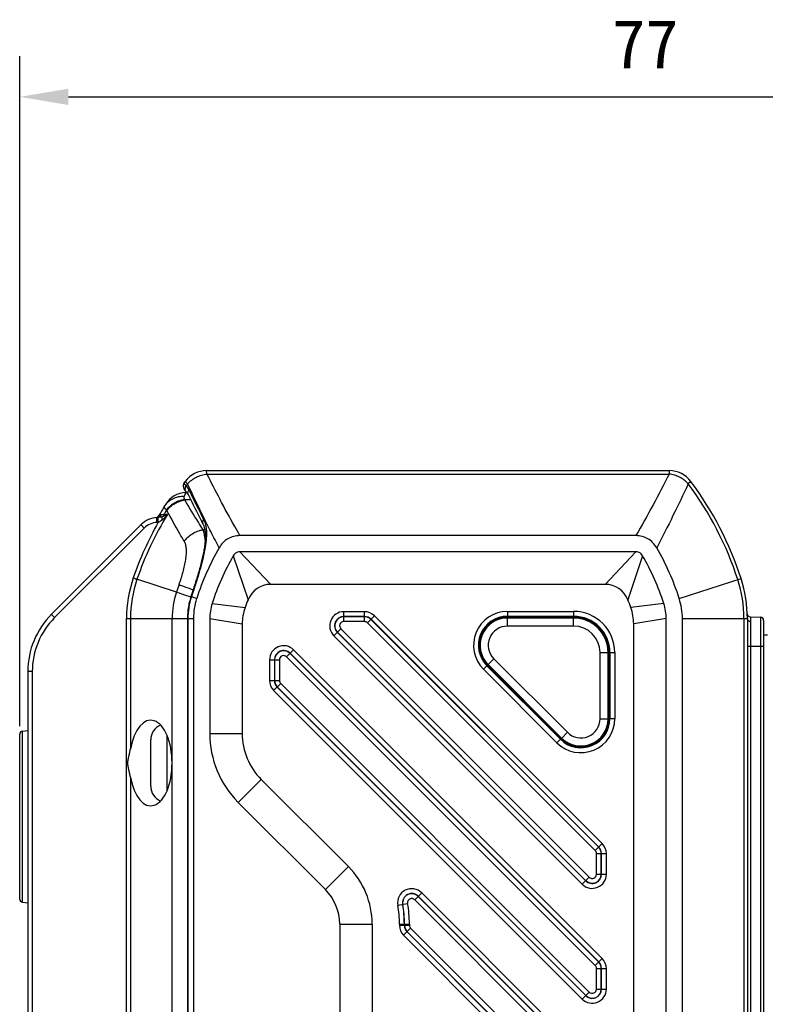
# Model space of a CAD drawing. Header units: millimetres. Extents: x 103 to 457, y -27 to 282.
# Tile 24 of 41: x 243 to 289, y 137 to 198. Entities that reach past the tile are written whole.
import ezdxf

# ---------------------------------------------------------------- set-up
doc = ezdxf.new("R2010")
doc.units = ezdxf.units.MM
doc.header["$LTSCALE"] = 23.1
doc.header["$PDMODE"] = 3
doc.header["$PDSIZE"] = 8
doc.layers.get('0').update_dxf_attribs({"linetype": 'CONTINUOUS'})
doc.layers.get('Defpoints').update_dxf_attribs({"linetype": 'CONTINUOUS'})
doc.layers.add('00_COMPONENTS', color=7, linetype='CONTINUOUS')
doc.layers.add('51__DRAFT_DIMS', color=7, linetype='CONTINUOUS')
doc.styles.get("Standard").update_dxf_attribs({"font": 'simfang.ttf'})
doc.dimstyles.new('DIMSTYLE_1', dxfattribs={"dimtxt": 3, "dimasz": 3, "dimexe": 2.5, "dimexo": 0.5, "dimgap": 0.75, "dimtad": 1, "dimdec": 0, "dimdsep": 46, "dimtxsty": 'STANDARD', "dimblk": '_FILLED', "dimblk1": '_FILLED', "dimblk2": '_FILLED', "dimcen": 0.09, "dimazin": 2, "dimtp": 0.3, "dimtm": 0.3, "dimtfac": 1, "dimtdec": 0, "dimtofl": 0, "dimtmove": 0, "dimatfit": 3, "dimldrblk": '_FILLED', "dimfxl": 1, "dimtolj": 1, "dimarcsym": 0})

# ---------------------------------------------------------------- blocks, each defined once
blk = doc.blocks.new('_FILLED')
at = {"color": 0, "linetype": 'ByBlock'}
blk.add_solid([(0, 0), (-1, 0.167), (-1, -0.167)], dxfattribs=at)
blk = doc.blocks.new('*D1')
at = {"layer": '51__DRAFT_DIMS', "color": 0, "lineweight": -2}
for p, q in [((242.805, 154.342), (242.805, 195.583)), ((319.88, 172.415), (319.88, 195.583)), ((245.805, 193.083), (316.88, 193.083))]:
    blk.add_line(p, q, dxfattribs=at)
at = {"layer": 'Defpoints', "color": 0}
for p in [(319.88, 193.083), (319.88, 171.915), (242.805, 153.842)]:
    blk.add_point(p, dxfattribs=at)
at = {"layer": '51__DRAFT_DIMS', "color": 0, "linetype": 'ByBlock', "lineweight": -2, "xscale": 3, "yscale": 3, "zscale": 3, "rotation": 180}
blk.add_blockref('_FILLED', (242.805, 193.083), dxfattribs=at)
at = {"layer": '51__DRAFT_DIMS', "color": 0, "linetype": 'ByBlock', "lineweight": -2, "xscale": 3, "yscale": 3, "zscale": 3}
blk.add_blockref('_FILLED', (319.88, 193.083), dxfattribs=at)
at = {"layer": '51__DRAFT_DIMS', "color": 0, "insert": (281.322, 197.833), "char_height": 3, "attachment_point": 2, "line_spacing_factor": 0.9}
blk.add_mtext('\\A1;77', dxfattribs=at)

msp = doc.modelspace()

# ---------------------------------------------------------------- linework, layer by layer
at = {"layer": '00_COMPONENTS'}
for p, q in [((254.329, 169.861), (254.31, 170.072)), ((254.31, 170.072), (282.799, 170.072)), ((254.329, 169.861), (282.78, 169.861)), ((282.799, 170.072), (282.78, 169.861)), ((252.877, 169.155), (252.876, 169.136)), ((252.876, 169.137), (252.876, 169.117)), ((252.876, 169.118), (252.878, 169.098)), ((252.878, 169.173), (252.877, 169.154)), ((252.881, 169.191), (252.878, 169.172)), ((252.884, 169.209), (252.88, 169.19)), ((252.888, 169.226), (252.884, 169.208)), ((252.893, 169.243), (252.888, 169.225)), ((252.898, 169.26), (252.892, 169.243)), ((252.904, 169.277), (252.898, 169.259)), ((252.912, 169.293), (252.904, 169.276)), ((252.92, 169.309), (252.911, 169.292)), ((252.928, 169.325), (252.919, 169.308)), ((252.938, 169.34), (252.928, 169.324)), ((252.948, 169.355), (252.937, 169.339)), ((252.951, 169.359), (252.948, 169.355)), ((252.951, 169.359), (252.951, 169.359)), ((253.145, 169.267), (252.988, 169.409)), ((252.989, 169.409), (252.988, 169.409)), ((253.072, 169.334), (253.06, 169.344)), ((253.098, 169.31), (253.084, 169.322)), ((284.121, 169.409), (283.964, 169.267)), ((284.121, 169.409), (284.12, 169.409)), ((252.878, 169.099), (252.88, 169.079)), ((252.88, 169.08), (252.883, 169.061)), ((252.883, 169.061), (252.887, 169.042)), ((252.887, 169.042), (252.891, 169.023)), ((252.896, 169.005), (252.903, 168.986)), ((252.903, 168.987), (252.91, 168.968)), ((252.91, 168.969), (252.918, 168.951)), ((252.917, 168.951), (252.926, 168.933)), ((252.926, 168.934), (252.935, 168.916)), ((252.935, 168.917), (252.945, 168.9)), ((252.945, 168.9), (252.955, 168.883)), ((252.946, 168.507), (253.03, 168.718)), ((252.955, 168.884), (252.966, 168.867)), ((252.965, 168.868), (252.977, 168.851)), ((252.977, 168.852), (252.989, 168.835)), ((252.989, 168.836), (253.002, 168.82)), ((253.001, 168.821), (253.015, 168.805)), ((253.006, 168.658), (253.029, 168.717)), ((253.014, 168.805), (253.028, 168.789)), ((253.027, 168.79), (253.042, 168.775)), ((253.029, 168.717), (253.03, 168.718)), ((253.091, 168.719), (253.03, 168.718)), ((253.041, 168.775), (253.05, 168.766)), ((253.05, 168.766), (253.064, 168.751)), ((253.064, 168.752), (253.08, 168.733)), ((253.327, 168.276), (252.977, 168.268)), ((251.68, 167.365), (251.501, 167.346)), ((251.908, 167.376), (251.68, 167.365)), ((250.285, 166.752), (244.769, 161.236)), ((251.324, 166.893), (251.256, 166.89)), ((251.335, 167.193), (251.267, 167.189)), ((251.341, 167.193), (251.343, 167.193)), ((250.47, 166.54), (244.954, 161.024)), ((254.2, 166.436), (254.09, 166.433)), ((280.742, 166.072), (256.367, 166.072)), ((256.367, 165.072), (258.256, 163.072)), ((280.742, 165.072), (256.367, 165.072)), ((280.742, 165.072), (278.853, 163.072)), ((255.954, 164.833), (256.864, 162.129)), ((281.155, 164.833), (280.246, 162.129)), ((252.457, 162.599), (250.026, 163.387)), ((278.853, 163.072), (258.256, 163.072)), ((283.41, 162.196), (287.215, 163.43)), ((253.403, 162.498), (253.37, 162.398)), ((253.499, 162.787), (253.403, 162.498)), ((253.37, 162.398), (253.342, 162.311)), ((253.699, 162.196), (253.372, 162.302)), ((254.651, 161.888), (256.678, 161.639)), ((282.458, 161.888), (280.431, 161.639)), ((262.758, 160.78), (262.758, 161.39)), ((264.031, 161.39), (262.758, 161.39)), ((264.031, 160.78), (264.031, 161.39)), ((272.829, 161.407), (272.829, 161.072)), ((272.829, 161.407), (276.905, 161.407)), ((276.905, 161.407), (276.905, 161.072)), ((249.383, 90.581), (249.383, 160.963)), ((249.383, 160.963), (253.505, 160.963)), ((249.625, 160.963), (249.625, 152.937)), ((252.196, 90.581), (252.196, 160.963)), ((253.132, 160.963), (253.132, 90.581)), ((253.163, 160.963), (253.163, 90.581)), ((253.505, 160.963), (253.505, 90.581)), ((254.505, 160.963), (254.505, 153.891)), ((254.505, 160.963), (256.505, 160.633)), ((256.505, 160.633), (256.505, 153.891)), ((264.031, 161.091), (262.758, 161.091)), ((264.031, 161.08), (262.758, 161.08)), ((264.031, 160.78), (262.758, 160.78)), ((264.213, 160.704), (264.645, 161.136)), ((278.237, 146.681), (264.213, 160.704)), ((278.449, 146.893), (264.425, 160.916)), ((278.457, 146.9), (264.433, 160.924)), ((278.669, 147.113), (264.645, 161.136)), ((272.782, 161.024), (272.829, 161.072)), ((272.828, 160.501), (272.828, 161.026)), ((272.828, 161.026), (276.905, 161.026)), ((276.905, 161.001), (272.828, 161.001)), ((272.829, 161.107), (276.905, 161.107)), ((276.905, 161.072), (272.829, 161.072)), ((276.905, 160.501), (276.905, 161.026)), ((282.605, 160.963), (280.605, 160.633)), ((280.605, 90.911), (280.605, 160.633)), ((282.605, 90.581), (282.605, 160.963)), ((283.605, 90.581), (283.605, 160.963)), ((283.605, 160.963), (287.605, 160.963)), ((287.393, 160.963), (287.393, 90.581)), ((287.605, 160.963), (287.605, 90.581)), ((287.794, 161.067), (288.41, 161.051)), ((287.799, 160.793), (287.799, 99.077)), ((288.41, 161.051), (288.41, 99.093)), ((288.605, 160.851), (288.605, 99.293)), ((262.144, 159.908), (262.576, 160.34)), ((262.356, 160.12), (277.653, 144.824)), ((262.364, 160.128), (277.66, 144.831)), ((262.576, 160.34), (277.872, 145.043)), ((276.905, 160.501), (272.828, 160.501)), ((278.25, 160.553), (278.283, 160.586)), ((262.144, 159.908), (277.44, 144.612)), ((288.836, 159.944), (288.605, 159.944)), ((259.237, 158.61), (259.669, 159.041)), ((278.449, 139.822), (259.449, 158.822)), ((278.457, 139.829), (259.457, 158.829)), ((278.669, 140.041), (259.669, 159.041)), ((271.079, 159.322), (271.127, 159.37)), ((278.532, 154.797), (278.532, 158.873)), ((278.532, 158.873), (279.057, 158.873)), ((279.032, 154.797), (279.032, 158.873)), ((279.057, 158.873), (279.057, 154.797)), ((279.105, 154.797), (279.105, 158.872)), ((279.105, 158.872), (279.439, 158.872)), ((279.14, 158.872), (279.14, 154.797)), ((279.439, 158.872), (279.439, 154.797)), ((287.605, 159.272), (288.605, 159.272)), ((258.186, 158.427), (258.186, 157.155)), ((258.186, 158.427), (258.797, 158.427)), ((258.486, 158.427), (258.486, 157.155)), ((258.497, 158.427), (258.497, 157.155)), ((258.797, 158.427), (258.797, 157.155)), ((278.237, 139.61), (259.237, 158.61)), ((271.995, 158.491), (271.624, 158.12)), ((271.995, 158.491), (276.522, 153.964)), ((243.305, 157.701), (243.305, 93.843)), ((243.578, 157.701), (243.305, 157.701)), ((243.578, 157.701), (243.578, 93.843)), ((271.355, 157.848), (271.592, 158.085)), ((275.88, 153.323), (271.355, 157.848)), ((276.092, 153.535), (271.567, 158.06)), ((271.592, 158.085), (276.117, 153.559)), ((276.151, 153.593), (271.624, 158.12)), ((271.642, 158.137), (276.169, 153.611)), ((258.186, 157.155), (258.797, 157.155)), ((258.44, 156.54), (258.872, 156.972)), ((258.44, 156.54), (277.44, 137.54)), ((258.653, 156.753), (277.653, 137.753)), ((258.66, 156.76), (277.66, 137.76)), ((258.872, 156.972), (277.872, 137.972)), ((273.687, 155.99), (273.721, 156.024)), ((279.057, 155.42), (279.105, 155.468)), ((278.532, 154.797), (279.057, 154.797)), ((279.439, 154.797), (279.105, 154.797)), ((242.984, 154.041), (243.305, 154.075)), ((242.984, 143.503), (242.984, 154.041)), ((276.522, 153.964), (276.151, 153.593)), ((242.805, 143.702), (242.805, 153.842)), ((250.875, 150.652), (250.875, 153.497)), ((251.875, 150.368), (251.875, 153.776)), ((254.505, 153.891), (256.505, 153.891)), ((275.88, 153.323), (276.117, 153.559)), ((276.78, 153.144), (276.818, 153.182)), ((249.625, 151.207), (249.625, 97.137)), ((256.262, 149.648), (257.676, 151.062)), ((257.676, 151.062), (263.04, 145.698)), ((256.262, 149.648), (261.626, 144.284)), ((278.237, 146.681), (278.669, 147.113)), ((278.312, 145.226), (278.312, 146.498)), ((278.312, 146.498), (278.923, 146.498)), ((278.612, 145.226), (278.612, 146.498)), ((278.623, 145.226), (278.623, 146.498)), ((278.923, 145.226), (278.923, 146.498)), ((261.626, 144.284), (263.04, 145.698)), ((277.44, 144.612), (277.872, 145.043)), ((278.312, 145.226), (278.923, 145.226)), ((267.123, 143.653), (267.555, 144.084)), ((278.449, 132.751), (267.335, 143.865)), ((278.457, 132.758), (267.342, 143.872)), ((278.669, 132.97), (267.555, 144.084)), ((242.984, 143.503), (243.305, 143.469)), ((266.085, 143.32), (266.687, 143.426)), ((278.237, 132.539), (267.123, 143.653)), ((262.505, 142.163), (262.505, 109.381)), ((262.505, 142.163), (264.505, 142.163)), ((264.505, 142.163), (264.505, 109.381)), ((266.186, 142.163), (266.186, 142.083)), ((266.186, 142.163), (266.797, 142.163)), ((266.186, 142.083), (266.797, 142.083)), ((266.44, 141.469), (266.872, 141.901)), ((266.486, 142.163), (266.486, 142.083)), ((266.497, 142.163), (266.497, 142.083)), ((266.797, 142.163), (266.797, 142.083)), ((266.872, 141.901), (277.872, 130.901)), ((266.44, 141.469), (277.44, 130.469)), ((266.653, 141.681), (277.653, 130.681)), ((266.66, 141.689), (277.66, 130.689)), ((278.237, 139.61), (278.669, 140.041)), ((278.312, 138.155), (278.312, 139.427)), ((278.312, 139.427), (278.923, 139.427)), ((278.612, 138.155), (278.612, 139.427)), ((278.623, 138.155), (278.623, 139.427)), ((278.923, 138.155), (278.923, 139.427)), ((277.44, 137.54), (277.872, 137.972)), ((278.312, 138.155), (278.923, 138.155))]:
    msp.add_line(p, q, dxfattribs=at)
for points in [[(252.886, 169.043), (252.891, 169.024), (252.897, 169.005)], [(253.08, 168.733), (253.096, 168.714), (253.11, 168.694), (253.124, 168.674), (253.137, 168.654), (253.149, 168.633), (253.16, 168.612), (253.168, 168.597)], [(253.168, 168.597), (253.269, 168.393), (253.373, 168.184), (253.477, 167.977), (253.58, 167.772), (253.683, 167.569), (253.786, 167.368), (253.888, 167.169), (253.99, 166.972), (254.089, 166.784)], [(254.089, 166.784), (254.102, 166.757), (254.118, 166.723), (254.132, 166.688), (254.146, 166.651), (254.158, 166.614), (254.169, 166.575), (254.18, 166.534), (254.189, 166.493), (254.198, 166.45), (254.205, 166.406), (254.212, 166.36), (254.218, 166.313), (254.222, 166.265), (254.226, 166.215), (254.229, 166.164), (254.231, 166.111), (254.232, 166.056), (254.231, 166), (254.23, 165.942), (254.228, 165.882), (254.225, 165.821), (254.22, 165.758), (254.215, 165.693), (254.209, 165.626), (254.201, 165.558), (254.193, 165.488), (254.183, 165.416), (254.172, 165.342), (254.16, 165.267), (254.147, 165.19), (254.133, 165.111), (254.118, 165.03), (254.102, 164.948), (254.084, 164.864), (254.066, 164.778), (254.046, 164.691), (254.026, 164.602), (254.004, 164.512), (253.982, 164.42), (253.958, 164.326), (253.933, 164.231), (253.908, 164.135), (253.881, 164.037), (253.854, 163.939), (253.825, 163.838), (253.796, 163.737), (253.766, 163.635), (253.735, 163.532), (253.704, 163.427), (253.671, 163.322), (253.638, 163.216), (253.604, 163.11), (253.57, 163.003), (253.535, 162.895), (253.499, 162.787)], [(253.342, 162.311), (253.319, 162.237), (253.293, 162.147), (253.269, 162.057), (253.247, 161.966), (253.227, 161.875), (253.208, 161.784), (253.192, 161.692), (253.178, 161.599), (253.165, 161.507), (253.155, 161.414), (253.146, 161.321), (253.139, 161.228), (253.135, 161.135), (253.132, 161.041), (253.132, 160.963)]]:
    msp.add_lwpolyline(points, dxfattribs=at)
for centre, radius, start, end in [((254.31, 168.422), 1.65, 90, 143.24719), ((324.449, 205.024), 78.443, 206.63209, 207.89322), ((282.799, 168.422), 1.65, 36.75281, 90), ((269.51, 157.071), 20.62, 143.24719, 143.42163), ((269.51, 157.071), 20.409, 143.30322, 143.76467), ((267.6, 157.071), 20.409, 17.96109, 36.69678), ((267.6, 157.071), 20.62, 17.96109, 36.75281), ((253.069, 167.218), 1.5, 91.5, 148.31733), ((269.51, 157.071), 20.82, 148.31733, 150.4762), ((251.92, 167.869), 1.13, 20.69635, 23.3061), ((268.592, 157.068), 19.612, 148.29298, 161.20427), ((251.132, 167.479), 0.3, 276.80449, 330.4762), ((269.51, 157.071), 20.588, 149.08951, 149.99966), ((251.345, 167.33), 0.593, 28.76147, 32.3162), ((268.618, 157.068), 19.879, 150.37792, 161.21521), ((251.345, 165.691), 1.5, 93, 135), ((251.319, 165.691), 1.2, 93.00004, 134.99996), ((251.252, 167.459), 0.27, 273.02911, 285.90333), ((269.51, 157.071), 20.82, 150.65887, 150.90319), ((251.283, 167.671), 0.778, 273.00035, 273.94769), ((251.306, 167.751), 0.559, 273.00084, 273.7909), ((269.51, 157.071), 16.62, 150.20485, 162.03891), ((267.6, 157.071), 16.62, 17.96109, 29.79515), ((269.522, 157.066), 15.634, 150.21004, 162.03373), ((267.587, 157.066), 15.634, 17.96627, 29.78996), ((257.168, 160.963), 7.785, 161.21498, 179.99963), ((257.142, 160.963), 7.518, 161.18688, 179.99963), ((269.293, 157.071), 17.721, 160.24878, 161.82216), ((258.256, 161.572), 1.5, 90.0033, 158.19663), ((278.853, 161.572), 1.5, 21.80337, 89.9967), ((279.605, 160.963), 7.789, 0, 17.96109), ((279.605, 160.963), 8, 0, 17.96109), ((257.452, 160.963), 5.257, 161.8639, 179.99991), ((269.729, 157.071), 17.173, 161.30753, 162.26377), ((257.558, 160.963), 4.395, 162.25329, 179.99992), ((257.505, 160.963), 4, 162.03891, 180), ((257.511, 160.962), 3.006, 162.05712, 179.98179), ((269.03, 157.252), 13.107, 158.15693, 160.44844), ((268.091, 157.257), 13.095, 19.55049, 21.84415), ((279.598, 160.962), 3.006, 0.01821, 17.94288), ((279.605, 160.963), 4, 0, 17.96109), ((248.305, 157.701), 5, 135, 180), ((259.505, 160.633), 3, 160.40529, 180), ((262.758, 160.522), 0.868, 90, 225), ((264.031, 160.522), 0.868, 45, 90), ((272.829, 159.322), 2.085, 90, 225), ((276.905, 158.872), 2.535, 0, 90), ((277.605, 160.633), 3, 0, 19.59471), ((287.799, 161.267), 0.2, 182.12672, 268.5), ((248.278, 157.701), 4.7, 135, 180), ((262.758, 160.522), 0.569, 90, 225), ((262.758, 160.522), 0.558, 90, 225), ((262.758, 160.522), 0.258, 90, 225), ((264.031, 160.522), 0.569, 45, 90), ((264.031, 160.522), 0.558, 45, 90), ((264.031, 160.522), 0.258, 45, 90), ((272.829, 159.322), 1.785, 90, 225), ((272.829, 159.322), 1.75, 90, 225), ((272.828, 159.323), 1.702, 90, 225), ((272.828, 159.323), 1.677, 90, 225), ((276.905, 158.872), 2.235, 0, 90), ((276.905, 158.872), 2.2, 0, 90), ((276.905, 158.873), 2.152, 0, 90), ((276.905, 158.873), 2.127, 0, 90), ((288.405, 160.851), 0.2, 0, 88.5), ((272.828, 159.323), 1.178, 90, 225), ((276.905, 158.873), 1.628, 0, 90), ((259.055, 158.427), 0.868, 45, 180), ((259.055, 158.427), 0.569, 45, 180), ((259.055, 158.427), 0.558, 45, 180), ((259.055, 158.427), 0.258, 45, 180), ((259.055, 157.155), 0.868, 180, 225), ((259.055, 157.155), 0.569, 180, 225), ((259.055, 157.155), 0.558, 180, 225), ((259.055, 157.155), 0.258, 180, 225), ((277.355, 154.797), 2.085, 225, 360), ((277.355, 154.797), 1.785, 225, 360), ((277.355, 154.797), 1.75, 225, 360), ((277.355, 154.797), 1.702, 225, 360), ((277.355, 154.797), 1.677, 225, 360), ((277.355, 154.797), 1.178, 225, 360), ((243.005, 153.842), 0.2, 96, 180), ((251.875, 153.497), 1, 113.53331, 180), ((260.505, 153.891), 6, 180, 225), ((260.505, 153.891), 4, 180, 225), ((251.875, 150.647), 1, 180, 246.46669), ((278.055, 146.498), 0.558, 0, 45), ((278.055, 146.498), 0.569, 0, 45), ((278.055, 146.498), 0.868, 0, 45), ((278.055, 146.498), 0.258, 0, 45), ((259.505, 142.163), 5, 360, 45), ((278.055, 145.226), 0.868, 225, 360), ((278.055, 145.226), 0.569, 225, 360), ((278.055, 145.226), 0.558, 225, 360), ((278.055, 145.226), 0.258, 225, 360), ((259.505, 142.163), 3, 0, 45), ((266.94, 143.47), 0.868, 45, 189.97321), ((243.005, 143.702), 0.2, 180, 264), ((266.94, 143.47), 0.569, 45, 189.97321), ((266.94, 143.47), 0.558, 45, 189.97321), ((266.94, 143.47), 0.258, 45, 189.97321), ((259.505, 142.163), 6.682, 0, 9.97321), ((259.505, 142.163), 6.981, 0, 9.97321), ((259.505, 142.163), 6.992, 0, 9.97321), ((259.505, 142.163), 7.292, 0, 9.97321), ((267.055, 142.083), 0.868, 180, 225), ((267.055, 142.083), 0.569, 180, 225), ((267.055, 142.083), 0.558, 180, 225), ((267.055, 142.083), 0.258, 180, 225), ((278.055, 139.427), 0.868, 0, 45), ((278.055, 139.427), 0.258, 0, 45), ((278.055, 139.427), 0.558, 0, 45), ((278.055, 139.427), 0.569, 0, 45), ((278.055, 138.155), 0.868, 225, 360), ((278.055, 138.155), 0.569, 225, 360), ((278.055, 138.155), 0.558, 225, 360), ((278.055, 138.155), 0.258, 225, 360)]:
    msp.add_arc(centre, radius, start, end, dxfattribs=at)
msp.add_ellipse((250.869, 152.072), major_axis=(0, 2.635), ratio=0.500019, start_param=-4.378034, end_param=1.236441, dxfattribs=at)
for points, knots in [([(253.145, 169.267), (253.221, 169.35), (253.389, 169.502), (253.678, 169.681), (253.995, 169.806), (254.217, 169.85), (254.329, 169.861)], [0, 0, 0, 0, 0.248759, 0.5, 0.751241, 1, 1, 1, 1]), ([(282.78, 169.861), (282.461, 169.224), (281.801, 167.95), (281.104, 166.696), (280.742, 166.072)], [0, 0, 0, 0, 0.496953, 1, 1, 1, 1]), ([(283.964, 169.267), (283.888, 169.35), (283.72, 169.502), (283.431, 169.681), (283.114, 169.806), (282.892, 169.85), (282.78, 169.861)], [0, 0, 0, 0, 0.248759, 0.5, 0.751241, 1, 1, 1, 1]), ([(252.951, 169.359), (252.946, 169.353), (252.939, 169.34), (252.936, 169.317), (252.939, 169.292), (252.948, 169.265), (252.964, 169.235), (252.995, 169.189), (253.025, 169.157), (253.048, 169.135)], [0, 0, 0, 0, 0.082294, 0.166771, 0.26063, 0.369195, 0.495849, 0.642588, 1, 1, 1, 1]), ([(253.048, 169.135), (253.026, 169.107), (252.992, 169.046), (252.976, 168.96), (252.983, 168.893), (252.996, 168.846), (253.019, 168.803), (253.039, 168.778), (253.05, 168.766)], [0, 0, 0, 0, 0.262239, 0.516301, 0.640045, 0.761499, 0.881218, 1, 1, 1, 1]), ([(253.048, 169.135), (253.082, 169.099), (253.147, 169.021), (253.198, 168.933), (253.22, 168.887)], [0, 0, 0, 0, 0.48898, 1, 1, 1, 1]), ([(255.087, 165.329), (254.914, 165.657), (254.576, 166.312), (253.922, 167.622), (253.451, 168.608), (253.145, 169.267)], [0, 0, 0, 0, 0.253038, 0.503865, 1, 1, 1, 1]), ([(283.964, 169.267), (283.658, 168.608), (283.028, 167.287), (282.366, 165.982), (282.023, 165.33)], [0, 0, 0, 0, 0.496144, 1, 1, 1, 1]), ([(251.702, 167.858), (251.733, 167.91), (251.803, 168.008), (251.926, 168.141), (252.067, 168.255), (252.277, 168.383), (252.571, 168.489), (252.821, 168.511), (252.946, 168.507)], [0, 0, 0, 0, 0.122595, 0.245486, 0.368958, 0.493244, 0.744368, 1, 1, 1, 1]), ([(252.958, 168.316), (252.95, 168.333), (252.939, 168.366), (252.931, 168.417), (252.933, 168.464), (252.94, 168.493), (252.946, 168.507)], [0, 0, 0, 0, 0.283551, 0.539644, 0.775561, 1, 1, 1, 1]), ([(253.22, 168.887), (253.202, 168.866), (253.171, 168.821), (253.145, 168.746), (253.143, 168.668), (253.157, 168.619), (253.168, 168.597)], [0, 0, 0, 0, 0.263369, 0.516995, 0.761339, 1, 1, 1, 1]), ([(253.22, 168.887), (253.294, 168.735), (253.591, 168.126), (253.896, 167.521), (254.13, 167.069)], [0, 0, 0, 0, 0.248994, 1, 1, 1, 1]), ([(251.846, 167.647), (251.911, 167.736), (252.062, 167.902), (252.331, 168.102), (252.633, 168.246), (252.849, 168.3), (252.958, 168.316)], [0, 0, 0, 0, 0.249628, 0.501415, 0.752463, 1, 1, 1, 1]), ([(251.865, 167.615), (251.931, 167.703), (252.082, 167.865), (252.351, 168.06), (252.653, 168.2), (252.869, 168.253), (252.977, 168.268)], [0, 0, 0, 0, 0.248532, 0.500009, 0.751482, 1, 1, 1, 1]), ([(254.09, 166.433), (253.994, 166.586), (253.617, 167.193), (253.248, 167.806), (252.977, 168.268)], [0, 0, 0, 0, 0.251182, 1, 1, 1, 1]), ([(256.367, 166.072), (256.259, 166.259), (255.832, 167.004), (255.42, 167.758), (255.12, 168.326)], [0, 0, 0, 0, 0.251551, 1, 1, 1, 1]), ([(251.501, 167.346), (251.492, 167.328), (251.471, 167.295), (251.43, 167.252), (251.381, 167.219), (251.345, 167.205), (251.326, 167.199)], [0, 0, 0, 0, 0.254006, 0.505184, 0.753661, 1, 1, 1, 1]), ([(251.501, 167.346), (251.493, 167.345), (251.478, 167.343), (251.456, 167.341), (251.437, 167.338), (251.422, 167.336), (251.411, 167.334), (251.404, 167.333), (251.4, 167.332), (251.397, 167.332), (251.395, 167.331), (251.394, 167.331), (251.393, 167.331), (251.393, 167.331)], [0, 0, 0, 0, 0.226524, 0.426465, 0.598455, 0.741229, 0.853637, 0.898131, 0.934686, 0.963209, 0.983626, 0.995901, 1, 1, 1, 1]), ([(251.908, 167.376), (251.859, 167.319), (251.756, 167.208), (251.644, 167.106), (251.585, 167.058)], [0, 0, 0, 0, 0.496136, 1, 1, 1, 1]), ([(251.908, 167.376), (251.858, 167.35), (251.753, 167.301), (251.644, 167.261), (251.587, 167.244)], [0, 0, 0, 0, 0.483603, 1, 1, 1, 1]), ([(251.68, 167.365), (251.67, 167.341), (251.644, 167.296), (251.607, 167.259), (251.587, 167.244)], [0, 0, 0, 0, 0.510302, 1, 1, 1, 1]), ([(251.846, 167.647), (251.832, 167.659), (251.806, 167.681), (251.771, 167.715), (251.743, 167.745), (251.721, 167.774), (251.706, 167.799), (251.697, 167.821), (251.695, 167.842), (251.699, 167.853), (251.702, 167.858)], [0, 0, 0, 0, 0.203357, 0.382646, 0.537814, 0.669227, 0.777834, 0.865712, 0.937129, 1, 1, 1, 1]), ([(252.94, 165.713), (252.847, 165.871), (252.483, 166.502), (252.127, 167.137), (251.865, 167.615)], [0, 0, 0, 0, 0.251437, 1, 1, 1, 1]), ([(250.47, 166.54), (250.457, 166.553), (250.431, 166.579), (250.395, 166.617), (250.362, 166.652), (250.334, 166.683), (250.312, 166.709), (250.298, 166.728), (250.29, 166.739), (250.286, 166.745), (250.284, 166.749), (250.284, 166.752), (250.285, 166.752)], [0, 0, 0, 0, 0.196927, 0.384548, 0.556268, 0.706041, 0.828634, 0.91983, 0.952697, 0.97678, 0.992157, 1, 1, 1, 1]), ([(251.256, 166.89), (251.255, 166.909), (251.253, 166.947), (251.252, 167.003), (251.251, 167.054), (251.252, 167.098), (251.254, 167.131), (251.256, 167.153), (251.257, 167.165), (251.259, 167.175), (251.261, 167.182), (251.263, 167.186), (251.264, 167.188), (251.266, 167.189), (251.267, 167.189)], [0, 0, 0, 0, 0.192889, 0.378287, 0.54919, 0.699152, 0.822574, 0.872889, 0.915002, 0.948603, 0.973561, 0.982863, 0.990171, 1, 1, 1, 1]), ([(251.324, 166.893), (251.323, 166.913), (251.321, 166.951), (251.32, 167.006), (251.32, 167.057), (251.321, 167.102), (251.322, 167.135), (251.324, 167.156), (251.326, 167.169), (251.328, 167.179), (251.329, 167.185), (251.331, 167.189), (251.333, 167.192), (251.334, 167.193), (251.335, 167.193)], [0, 0, 0, 0, 0.192889, 0.378287, 0.54919, 0.699152, 0.822574, 0.872889, 0.915002, 0.948603, 0.973561, 0.982863, 0.990171, 1, 1, 1, 1]), ([(251.337, 166.894), (251.336, 166.913), (251.333, 166.95), (251.331, 167.003), (251.33, 167.053), (251.33, 167.097), (251.331, 167.134), (251.333, 167.159), (251.335, 167.175), (251.337, 167.183), (251.339, 167.189), (251.34, 167.192), (251.341, 167.193)], [0, 0, 0, 0, 0.187213, 0.367604, 0.534849, 0.683073, 0.807127, 0.9028, 0.939019, 0.967182, 0.987306, 1, 1, 1, 1]), ([(251.585, 167.058), (251.547, 167.027), (251.488, 166.981), (251.404, 166.927), (251.36, 166.904), (251.337, 166.894)], [0, 0, 0, 0, 0.496562, 0.74736, 1, 1, 1, 1]), ([(251.587, 167.244), (251.548, 167.233), (251.468, 167.211), (251.386, 167.196), (251.343, 167.193)], [0, 0, 0, 0, 0.479721, 1, 1, 1, 1]), ([(251.585, 167.058), (251.581, 167.077), (251.574, 167.114), (251.57, 167.166), (251.573, 167.209), (251.581, 167.234), (251.587, 167.244)], [0, 0, 0, 0, 0.314394, 0.590384, 0.819566, 1, 1, 1, 1]), ([(254.13, 167.069), (254.158, 167.015), (254.207, 166.898), (254.258, 166.705), (254.291, 166.492), (254.304, 166.26), (254.299, 166.01), (254.278, 165.743), (254.241, 165.462), (254.172, 165.063), (254.055, 164.543), (253.882, 163.9), (253.682, 163.24), (253.537, 162.797), (253.462, 162.574)], [0, 0, 0, 0, 0.039503, 0.082233, 0.128619, 0.178866, 0.232978, 0.290801, 0.352072, 0.41646, 0.553098, 0.697753, 0.847589, 1, 1, 1, 1]), ([(254.13, 167.069), (254.113, 167.048), (254.084, 167.004), (254.062, 166.929), (254.062, 166.853), (254.078, 166.805), (254.089, 166.784)], [0, 0, 0, 0, 0.263446, 0.517021, 0.761327, 1, 1, 1, 1]), ([(252.94, 165.713), (253.004, 165.808), (253.156, 165.986), (253.434, 166.202), (253.749, 166.358), (253.976, 166.417), (254.09, 166.433)], [0, 0, 0, 0, 0.248324, 0.50001, 0.75169, 1, 1, 1, 1]), ([(254.223, 165.798), (254.218, 165.859), (254.205, 165.977), (254.177, 166.144), (254.14, 166.296), (254.108, 166.39), (254.09, 166.433)], [0, 0, 0, 0, 0.282864, 0.543723, 0.782574, 1, 1, 1, 1]), ([(252.615, 163.059), (252.661, 163.188), (252.749, 163.446), (252.864, 163.832), (252.96, 164.211), (253.03, 164.575), (253.064, 164.867), (253.072, 165.085), (253.068, 165.235), (253.053, 165.373), (253.02, 165.535), (252.977, 165.647), (252.94, 165.713)], [0, 0, 0, 0, 0.150286, 0.298613, 0.442576, 0.579375, 0.705896, 0.764355, 0.819165, 0.870113, 0.917138, 1, 1, 1, 1]), ([(256.367, 166.072), (256.238, 166.072), (255.979, 166.04), (255.616, 165.891), (255.307, 165.651), (255.151, 165.442), (255.087, 165.33)], [0, 0, 0, 0, 0.250035, 0.5, 0.749965, 1, 1, 1, 1]), ([(282.023, 165.33), (281.958, 165.442), (281.802, 165.651), (281.493, 165.891), (281.13, 166.04), (280.871, 166.072), (280.742, 166.072)], [0, 0, 0, 0, 0.250035, 0.5, 0.749965, 1, 1, 1, 1]), ([(256.367, 165.072), (256.319, 165.072), (256.235, 165.061), (256.126, 165.015), (256.031, 164.944), (255.979, 164.876), (255.954, 164.833)], [0, 0, 0, 0, 0.291109, 0.496268, 0.703081, 1, 1, 1, 1]), ([(281.155, 164.833), (281.13, 164.876), (281.078, 164.944), (280.983, 165.015), (280.874, 165.061), (280.79, 165.072), (280.742, 165.072)], [0, 0, 0, 0, 0.296922, 0.503736, 0.708895, 1, 1, 1, 1]), ([(249.798, 163.47), (249.843, 163.454), (249.906, 163.432), (249.982, 163.404), (250.013, 163.392), (250.026, 163.387)], [0, 0, 0, 0, 0.588446, 0.824349, 1, 1, 1, 1]), ([(252.615, 163.059), (252.667, 163.04), (252.786, 162.995), (253.075, 162.888), (253.313, 162.801), (253.484, 162.74)], [0, 0, 0, 0, 0.179428, 0.41283, 1, 1, 1, 1]), ([(252.457, 162.599), (252.509, 162.581), (252.63, 162.539), (252.924, 162.44), (253.166, 162.36), (253.339, 162.302)], [0, 0, 0, 0, 0.179331, 0.41276, 1, 1, 1, 1]), ([(253.462, 162.574), (253.46, 162.575), (253.455, 162.577), (253.449, 162.579), (253.444, 162.58), (253.44, 162.581), (253.436, 162.582), (253.434, 162.583), (253.433, 162.583), (253.432, 162.584), (253.432, 162.584), (253.432, 162.584), (253.432, 162.584)], [0, 0, 0, 0, 0.230757, 0.432478, 0.604324, 0.74571, 0.856204, 0.935463, 0.963313, 0.983288, 0.995414, 1, 1, 1, 1]), ([(253.372, 162.302), (253.37, 162.303), (253.366, 162.304), (253.359, 162.306), (253.354, 162.308), (253.35, 162.309), (253.347, 162.31), (253.344, 162.31), (253.343, 162.311), (253.342, 162.311), (253.342, 162.311), (253.342, 162.311), (253.342, 162.311)], [0, 0, 0, 0, 0.230787, 0.432533, 0.604399, 0.745798, 0.856298, 0.935555, 0.963399, 0.983364, 0.99547, 1, 1, 1, 1]), ([(244.954, 161.024), (244.941, 161.038), (244.916, 161.063), (244.88, 161.101), (244.847, 161.137), (244.819, 161.168), (244.797, 161.194), (244.782, 161.212), (244.774, 161.224), (244.771, 161.23), (244.769, 161.233), (244.768, 161.236), (244.769, 161.236)], [0, 0, 0, 0, 0.196927, 0.384548, 0.556268, 0.706041, 0.828634, 0.91983, 0.952697, 0.97678, 0.992157, 1, 1, 1, 1]), ([(287.605, 160.963), (287.605, 160.952), (287.607, 160.93), (287.622, 160.887), (287.659, 160.84), (287.724, 160.803), (287.774, 160.794), (287.799, 160.793)], [0, 0, 0, 0, 0.115231, 0.232069, 0.474113, 0.731652, 1, 1, 1, 1]), ([(287.794, 161.067), (287.794, 161.066), (287.794, 161.06), (287.795, 161.047), (287.795, 161.025), (287.796, 160.994), (287.797, 160.956), (287.799, 160.888), (287.799, 160.833), (287.799, 160.793)], [0, 0, 0, 0, 0.016051, 0.064119, 0.143957, 0.255152, 0.397141, 0.569204, 1, 1, 1, 1]), ([(249.459, 152.072), (249.459, 152.109), (249.464, 152.184), (249.482, 152.295), (249.505, 152.404), (249.539, 152.547), (249.583, 152.724), (249.612, 152.866), (249.625, 152.937)], [0, 0, 0, 0, 0.127228, 0.254244, 0.380827, 0.506771, 0.755939, 1, 1, 1, 1]), ([(249.625, 151.207), (249.612, 151.278), (249.583, 151.42), (249.539, 151.597), (249.505, 151.74), (249.482, 151.849), (249.464, 151.96), (249.459, 152.035), (249.459, 152.072)], [0, 0, 0, 0, 0.244062, 0.493224, 0.619166, 0.745747, 0.872763, 1, 1, 1, 1])]:
    msp.add_open_spline(points, degree=3, knots=knots, dxfattribs=at)

# ---------------------------------------------------------------- dimensions: what is measured, and where the dimension line sits
at = {"layer": '51__DRAFT_DIMS'}
dim = msp.add_linear_dim(base=(319.88, 193.083), p1=(242.805, 153.842), p2=(319.88, 171.915), dimstyle='DIMSTYLE_1', dxfattribs=at)
dim.commit()
dim.dimension.update_dxf_attribs({"geometry": '*D1', "text_midpoint": (281.322, 193.083), "dimtype": 160})

doc.saveas('drawing.dxf')
